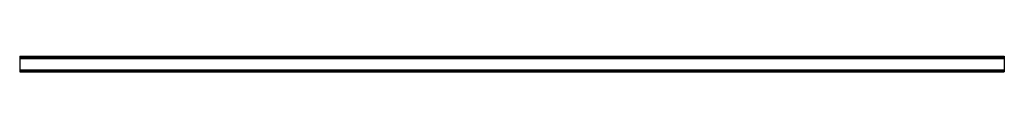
# Model space of a CAD drawing. Header units: millimetres. Extents: x 0 to 2050, y -33 to 0.
import ezdxf

# ---------------------------------------------------------------- set-up
doc = ezdxf.new("R2010")
doc.units = ezdxf.units.MM
doc.header["$LTSCALE"] = 10
doc.linetypes.add('ALLCAD_Strich', pattern=[0.2, 0.15, -0.05])
doc.layers.add('BESCH_KONT_sich_schn_ansi_2d', color=40, linetype='Continuous')

msp = doc.modelspace()

# ---------------------------------------------------------------- linework, layer by layer
at = {"layer": 'BESCH_KONT_sich_schn_ansi_2d', "linetype": 'ALLCAD_Strich', "extrusion": (0, 1, -2.22045e-16)}
for p, q in [((0, 0, 16.5), (0, -33, 16.5)), ((0, 0, 16.5), (2050, 0, 16.5)), ((2050, 0, 16.5), (2050, -33, 16.5)), ((0, -2.5, 16.5), (2050, -2.5, 16.5)), ((0, -4.5, 16.5), (0, -4.5, 16.5)), ((0, -4.5, 16.5), (0, -4.5, 16.5)), ((0, -4.5, 16.5), (0, -4.5, 16.5)), ((0, -4.5, 16.5), (0, -4.5, 16.5)), ((0, -4.5, 16.5), (0, -4.5, 16.5)), ((0, -4.5, 16.5), (0, -4.5, 16.5)), ((0, -4.5, 16.5), (0, -4.5, 16.5)), ((0, -4.5, 16.5), (0, -4.5, 16.5)), ((0, -4.5, 16.5), (0, -4.5, 16.5)), ((0, -4.5, 16.5), (0, -4.5, 16.5)), ((0, -4.5, 16.5), (0, -4.5, 16.5)), ((0, -4.5, 16.5), (0, -4.5, 16.5)), ((0, -4.5, 16.5), (0, -4.5, 16.5)), ((0, -4.5, 16.5), (0, -4.5, 16.5)), ((0, -4.5, 16.5), (0, -4.5, 16.5)), ((0, -4.5, 16.5), (0, -4.5, 16.5)), ((0, -4.5, 16.5), (0, -4.5, 16.5)), ((0, -4.5, 16.5), (0, -4.5, 16.5)), ((0, -4.5, 16.5), (0, -4.5, 16.5)), ((0, -4.5, 16.5), (0, -4.5, 16.5)), ((0, -4.5, 16.5), (0, -4.5, 16.5)), ((0, -4.5, 16.5), (0, -4.5, 16.5)), ((0, -4.5, 16.5), (0, -4.5, 16.5)), ((0, -4.5, 16.5), (2050, -4.5, 16.5)), ((0, -5, 16.5), (2050, -5, 16.5)), ((0, -28.5, 16.5), (2050, -28.5, 16.5)), ((2050, -29.5, 16.5), (0, -29.5, 16.5)), ((0, -31, 16.5), (2050, -31, 16.5)), ((0, -33, 16.5), (2050, -33, 16.5))]:
    msp.add_line(p, q, dxfattribs=at)
at = {"layer": 'BESCH_KONT_sich_schn_ansi_2d', "linetype": 'ALLCAD_Strich'}
for radius, start, end in [(0.00217, 90, 180), (0.00217, 180, 270), (0.00271, 270, 360), (0.00271, 0, 90), (0.00271, 90, 180), (0.00271, 180, 270), (0.00271, 270, 360), (0.00271, 0, 90), (0.00271, 90, 180), (0.00271, 180, 270)]:
    msp.add_arc((0, -4.5, 16.5), radius, start, end, dxfattribs=at)
at = {"layer": 'BESCH_KONT_sich_schn_ansi_2d', "linetype": 'ALLCAD_Strich', "extrusion": (0, -2.22045e-16, -1)}
for radius, start, end in [(0.00093, 270, 0), (0.00093, 0, 90), (0.00116, 360, 90), (0.00116, 270, 0), (0.00116, 90, 180), (0.00116, 180, 270), (0.00116, 360, 90), (0.00116, 270, 0), (0.00116, 90, 180), (0.00116, 180, 270)]:
    msp.add_arc((0, -4.5, -16.5), radius, start, end, dxfattribs=at)

doc.saveas('drawing.dxf')
